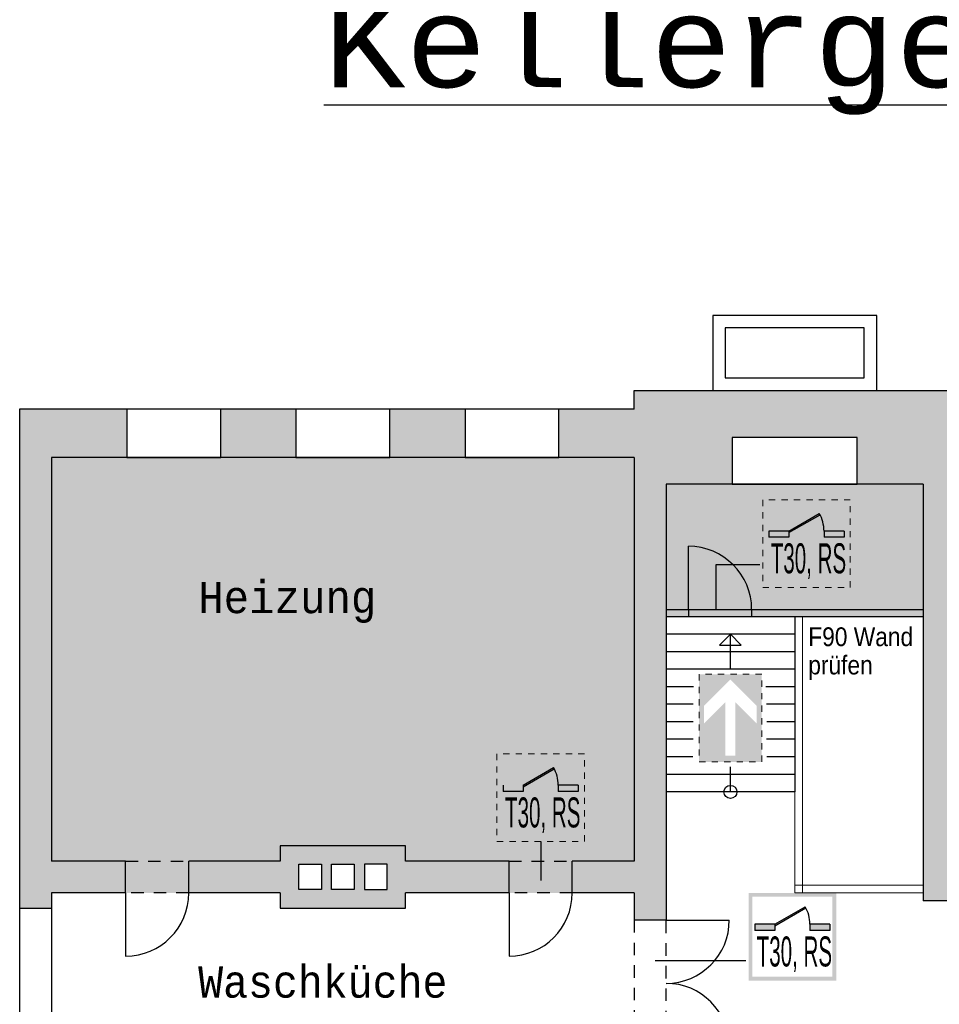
# Model space of a CAD drawing. Header units: metres. Extents: x -10.5 to 20.8, y -9 to 19.2.
# Tile 14 of 23: x -10.1 to 4.6, y 3.4 to 19.2. Entities that reach past the tile are written whole.
import ezdxf

# ---------------------------------------------------------------- set-up
doc = ezdxf.new("R2010")
doc.units = ezdxf.units.M
for name, pattern in [('AUSGEZOGEN', [0]), ('LINIE_2', [0.36, 0.2, -0.16]), ('LINIE_9', [0.0003, 0, -0.0003])]:
    doc.linetypes.add(name, pattern=pattern)
for name, color, linetype, lineweight in [('XR$1$STANDARD', 7, 'Continuous', 25), ('XR$2$STANDARD', 7, 'Continuous', 25), ('XR$3$3D-KAT-AP-SYM', 7, 'Continuous', 13), ('XR$3$STANDARD', 7, 'Continuous', 25)]:
    doc.layers.add(name, color=color, linetype=linetype, lineweight=lineweight)
doc.styles.add('ARIAL', font='ARIAL.TTF')
doc.styles.add('LUCIDACONSOLE', font='LUCON.TTF')

msp = doc.modelspace()

# ---------------------------------------------------------------- hatches: boundary and pattern name
at = {"layer": 'XR$2$STANDARD', "linetype": 'AUSGEZOGEN', "lineweight": 25}
for points in [[(-0.314, 5.199), (-0.314, 4.764), (0.196, 4.764), (0.196, 11.729), (1.251, 11.729), (1.251, 12.479), (3.251, 12.479), (3.251, 11.729), (4.306, 11.729), (4.306, 5.074), (4.816, 5.074), (4.816, 5.199), (5.566, 5.199), (5.566, 5.709), (4.816, 5.709), (4.816, 12.159), (6.089, 12.159), (6.089, 12.929), (4.816, 12.929), (4.816, 13.229), (-0.314, 13.229), (-0.314, 12.929), (-1.516, 12.929), (-1.516, 12.159), (-0.314, 12.159), (-0.314, 5.709), (-1.304, 5.709), (-1.304, 5.199)], [(-9.624, 4.949), (-9.624, 12.929), (-10.134, 12.929), (-10.134, 4.949)], [(-9.624, 12.159), (-8.421, 12.159), (-8.421, 12.929), (-9.624, 12.929)], [(-5.719, 12.929), (-6.921, 12.929), (-6.921, 12.159), (-5.719, 12.159)], [(-3.016, 12.929), (-4.219, 12.929), (-4.219, 12.159), (-3.016, 12.159)], [(0.553, 9.614), (0.553, 9.729), (0.196, 9.729), (0.196, 9.614)], [(1.563, 9.614), (4.306, 9.614), (4.306, 9.729), (1.563, 9.729)], [(-5.475, 5.954), (-5.969, 5.954), (-5.969, 4.954), (-5.475, 4.954), (-5.475, 5.252), (-5.675, 5.252), (-5.675, 5.659), (-5.475, 5.659)], [(-5.15, 5.659), (-4.897, 5.659), (-4.897, 5.954), (-5.475, 5.954), (-5.475, 5.659), (-5.311, 5.659), (-5.311, 5.252), (-5.475, 5.252), (-5.475, 4.954), (-4.897, 4.954), (-4.897, 5.252), (-5.15, 5.252)], [(-4.427, 5.659), (-4.427, 5.954), (-4.897, 5.954), (-4.897, 5.659), (-4.787, 5.659), (-4.787, 5.252), (-4.897, 5.252), (-4.897, 4.954), (-4.427, 4.954), (-4.427, 5.252), (-4.626, 5.252), (-4.626, 5.659)], [(-3.969, 5.954), (-4.427, 5.954), (-4.427, 5.659), (-4.262, 5.659), (-4.262, 5.252), (-4.427, 5.252), (-4.427, 4.954), (-3.969, 4.954)], [(-2.314, 5.709), (-3.969, 5.709), (-3.969, 5.954), (-4.427, 5.954), (-4.427, 5.659), (-4.262, 5.659), (-4.262, 5.252), (-4.427, 5.252), (-4.427, 4.954), (-3.969, 4.954), (-3.969, 5.199), (-2.314, 5.199)], [(-9.624, 5.709), (-9.624, 5.199), (-8.441, 5.199), (-8.441, 5.709)], [(-5.969, 5.709), (-7.431, 5.709), (-7.431, 5.199), (-5.969, 5.199)]]:
    msp.add_hatch(color=0, dxfattribs=at).paths.add_polyline_path(points)
at = {"layer": 'XR$3$STANDARD', "linetype": 'LINIE_9', "lineweight": 70, "true_color": 0xecec00}
for points in [[(-3.969, 5.709), (-0.314, 5.709), (-0.314, 12.159), (-9.624, 12.159), (-9.624, 5.709), (-5.969, 5.709), (-5.969, 5.954), (-3.969, 5.954)], [(-7.431, 5.199), (-7.431, 5.709), (-8.441, 5.709), (-8.441, 5.199)], [(-1.304, 5.199), (-1.304, 5.709), (-2.314, 5.709), (-2.314, 5.199)]]:
    msp.add_hatch(color=2, dxfattribs=at).paths.add_polyline_path(points)
at = {"layer": 'XR$3$STANDARD', "linetype": 'AUSGEZOGEN', "lineweight": 25, "true_color": 0x8cff8c}
for points in [[(4.306, 11.729), (0.196, 11.729), (0.196, 9.729), (4.306, 9.729)], [(1.563, 9.729), (0.553, 9.729), (0.553, 9.614), (1.563, 9.614)]]:
    msp.add_hatch(color=91, dxfattribs=at).paths.add_polyline_path(points)
at = {"layer": 'XR$3$STANDARD', "linetype": 'AUSGEZOGEN', "lineweight": 140}
h = msp.add_hatch(color=0, dxfattribs=at)
h.paths.add_polyline_path([(3.139, 11.482), (1.739, 11.482), (1.739, 10.082), (3.139, 10.082)])
h.paths.add_polyline_path([(1.799, 11.422), (3.079, 11.422), (3.079, 10.142), (1.799, 10.142)], flags=16)
for points in [[(2.159, 10.982), (2.159, 10.957), (2.655, 11.243), (2.644, 11.262)], [(2.159, 10.882), (2.159, 10.982), (1.839, 10.982), (1.839, 10.882)], [(3.039, 10.882), (3.039, 10.982), (2.719, 10.982), (2.719, 10.882)], [(-2.087, 6.921), (-2.087, 6.895), (-1.591, 7.182), (-1.602, 7.201)], [(-2.087, 6.821), (-2.087, 6.921), (-2.407, 6.921), (-2.407, 6.821)], [(-1.207, 6.821), (-1.207, 6.921), (-1.527, 6.921), (-1.527, 6.821)], [(1.934, 4.699), (1.934, 4.673), (2.43, 4.96), (2.419, 4.979)], [(1.934, 4.599), (1.934, 4.699), (1.614, 4.699), (1.614, 4.599)], [(2.814, 4.599), (2.814, 4.699), (2.494, 4.699), (2.494, 4.599)]]:
    msp.add_hatch(color=0, dxfattribs=at).paths.add_polyline_path(points)
at = {"layer": 'XR$3$STANDARD', "linetype": 'AUSGEZOGEN', "lineweight": 25, "true_color": 0x00c600}
for points in [[(1.144, 8.247), (0.804, 7.907), (0.804, 8.19), (1.224, 8.61), (1.224, 8.693), (0.724, 8.693), (0.724, 7.293), (1.224, 7.293), (1.224, 7.393), (1.144, 7.393)], [(1.724, 7.293), (1.724, 8.693), (1.224, 8.693), (1.224, 8.61), (1.644, 8.19), (1.644, 7.907), (1.304, 8.247), (1.304, 7.393), (1.224, 7.393), (1.224, 7.293)]]:
    msp.add_hatch(color=92, dxfattribs=at).paths.add_polyline_path(points)
at = {"layer": 'XR$3$STANDARD', "linetype": 'AUSGEZOGEN', "lineweight": 140}
h = msp.add_hatch(color=0, dxfattribs=at)
h.paths.add_polyline_path([(-1.107, 7.421), (-2.507, 7.421), (-2.507, 6.021), (-1.107, 6.021)])
h.paths.add_polyline_path([(-2.447, 7.361), (-1.167, 7.361), (-1.167, 6.081), (-2.447, 6.081)], flags=16)
h = msp.add_hatch(color=0, dxfattribs=at)
h.paths.add_polyline_path([(2.914, 5.199), (1.514, 5.199), (1.514, 3.799), (2.914, 3.799)])
h.paths.add_polyline_path([(1.574, 5.139), (2.854, 5.139), (2.854, 3.859), (1.574, 3.859)], flags=16)

# ---------------------------------------------------------------- linework, layer by layer
at = {"layer": 'XR$1$STANDARD', "color": 0, "linetype": 'AUSGEZOGEN', "lineweight": 25}
for p, q in [((3.562, 14.429), (0.941, 14.429)), ((0.941, 14.429), (0.941, 13.229)), ((3.562, 13.229), (3.562, 14.429)), ((3.362, 14.229), (1.141, 14.229)), ((1.141, 14.229), (1.141, 13.429)), ((3.362, 13.429), (3.362, 14.229)), ((1.141, 13.429), (3.362, 13.429)), ((-0.314, 12.929), (-0.314, 13.229)), ((-0.314, 13.229), (4.816, 13.229)), ((0.941, 13.229), (3.562, 13.229)), ((-10.134, 12.929), (-10.134, -5.331)), ((-0.314, 12.929), (-10.134, 12.929)), ((-6.921, 12.929), (-8.421, 12.929)), ((-8.421, 12.929), (-8.421, 12.159)), ((-6.921, 12.159), (-6.921, 12.929)), ((-4.219, 12.929), (-5.719, 12.929)), ((-5.719, 12.929), (-5.719, 12.159)), ((-4.219, 12.159), (-4.219, 12.929)), ((-1.516, 12.929), (-3.016, 12.929)), ((-3.016, 12.929), (-3.016, 12.159)), ((-1.516, 12.159), (-1.516, 12.929)), ((1.251, 12.479), (1.251, 11.729)), ((3.251, 12.479), (1.251, 12.479)), ((3.251, 11.729), (3.251, 12.479)), ((-0.314, 12.159), (-9.624, 12.159)), ((-9.624, 12.159), (-9.624, 5.709)), ((-8.421, 12.159), (-6.921, 12.159)), ((-5.719, 12.159), (-4.219, 12.159)), ((-3.016, 12.159), (-1.516, 12.159)), ((-0.314, 12.159), (-0.314, 5.709)), ((4.306, 11.729), (0.196, 11.729)), ((0.196, 11.729), (0.196, 4.764)), ((1.251, 11.729), (3.251, 11.729)), ((4.306, 11.729), (4.306, 5.074)), ((-3.969, 5.954), (-5.969, 5.954)), ((-5.969, 5.954), (-5.969, 5.709)), ((-3.969, 5.709), (-3.969, 5.954)), ((-8.441, 5.709), (-9.624, 5.709)), ((-5.969, 5.709), (-7.431, 5.709)), ((-2.314, 5.709), (-3.969, 5.709)), ((-0.314, 5.709), (-1.304, 5.709)), ((-5.675, 5.252), (-5.675, 5.659)), ((-5.675, 5.659), (-5.311, 5.659)), ((-5.311, 5.659), (-5.311, 5.252)), ((-5.15, 5.252), (-5.15, 5.659)), ((-5.15, 5.659), (-4.787, 5.659)), ((-4.787, 5.659), (-4.787, 5.252)), ((-4.626, 5.659), (-4.626, 5.252)), ((-4.262, 5.659), (-4.626, 5.659)), ((-4.262, 5.252), (-4.262, 5.659)), ((-9.624, 5.199), (-9.624, 2.319)), ((-8.441, 5.199), (-9.624, 5.199)), ((-5.969, 5.199), (-7.431, 5.199)), ((-5.969, 5.199), (-5.969, 4.954)), ((-5.311, 5.252), (-5.675, 5.252)), ((-4.787, 5.252), (-5.15, 5.252)), ((-4.626, 5.252), (-4.262, 5.252)), ((-3.969, 4.954), (-3.969, 5.199)), ((-2.314, 5.199), (-3.969, 5.199)), ((-0.314, 5.199), (-1.304, 5.199)), ((-0.314, 5.199), (-0.314, 4.764)), ((4.816, 5.074), (4.306, 5.074)), ((-9.624, 4.949), (-10.134, 4.949)), ((-5.969, 4.954), (-3.969, 4.954)), ((0.196, 4.764), (-0.314, 4.764))]:
    msp.add_line(p, q, dxfattribs=at)
at = {"layer": 'XR$2$STANDARD', "color": 0, "linetype": 'AUSGEZOGEN', "lineweight": 25}
for p, q in [((1.694, 10.443), (0.989, 10.443)), ((0.989, 10.443), (0.989, 9.729)), ((1.468, 4.113), (0.023, 4.113))]:
    msp.add_line(p, q, dxfattribs=at)
at = {"layer": 'XR$3$STANDARD', "color": 7, "linetype": 'LINIE_9', "lineweight": 13}
for p, q in [((3.139, 11.482), (1.739, 11.482)), ((1.739, 11.482), (1.739, 10.082)), ((3.139, 10.082), (3.139, 11.482)), ((1.739, 10.082), (3.139, 10.082)), ((1.724, 8.693), (0.724, 8.693)), ((0.724, 8.693), (0.724, 7.293)), ((1.724, 7.293), (1.724, 8.693)), ((-1.107, 7.421), (-2.507, 7.421)), ((-2.507, 7.421), (-2.507, 6.021)), ((-1.107, 6.021), (-1.107, 7.421)), ((0.724, 7.293), (1.724, 7.293)), ((-2.507, 6.021), (-1.107, 6.021))]:
    msp.add_line(p, q, dxfattribs=at)
at = {"layer": 'XR$3$STANDARD', "color": 1, "linetype": 'AUSGEZOGEN', "lineweight": 25}
for p, q in [((2.159, 10.982), (2.644, 11.262)), ((2.159, 10.957), (2.655, 11.243)), ((1.839, 10.982), (1.839, 10.882)), ((2.159, 10.982), (1.839, 10.982)), ((2.159, 10.882), (1.839, 10.882)), ((2.159, 10.982), (2.159, 10.882)), ((2.719, 10.982), (2.719, 10.882)), ((3.039, 10.982), (2.719, 10.982)), ((3.039, 10.882), (2.719, 10.882)), ((3.039, 10.982), (3.039, 10.882)), ((-2.087, 6.921), (-1.602, 7.201)), ((-2.087, 6.895), (-1.591, 7.182)), ((-2.407, 6.921), (-2.407, 6.821)), ((-2.087, 6.821), (-2.407, 6.821)), ((-2.087, 6.821), (-2.407, 6.821)), ((-2.087, 6.921), (-2.087, 6.821)), ((-1.527, 6.921), (-1.527, 6.821)), ((-1.207, 6.921), (-1.527, 6.921)), ((-1.207, 6.821), (-1.527, 6.821)), ((-1.207, 6.921), (-1.207, 6.821)), ((1.934, 4.699), (2.419, 4.979)), ((1.934, 4.673), (2.43, 4.96)), ((1.614, 4.699), (1.614, 4.599)), ((1.934, 4.699), (1.614, 4.699)), ((1.934, 4.599), (1.614, 4.599)), ((1.934, 4.699), (1.934, 4.599)), ((2.494, 4.699), (2.494, 4.599)), ((2.814, 4.699), (2.494, 4.699)), ((2.814, 4.599), (2.494, 4.599)), ((2.814, 4.699), (2.814, 4.599))]:
    msp.add_line(p, q, dxfattribs=at)
at = {"layer": 'XR$3$STANDARD', "color": 0, "linetype": 'AUSGEZOGEN', "lineweight": 25}
for p, q in [((0.553, 9.729), (0.553, 10.739)), ((0.196, 9.729), (4.306, 9.729)), ((0.196, 9.614), (4.306, 9.614)), ((0.553, 9.729), (0.553, 9.614)), ((1.563, 9.729), (1.563, 9.614)), ((2.251, 9.614), (2.251, 6.814)), ((2.251, 9.334), (0.196, 9.334)), ((1.224, 9.334), (1.051, 9.161)), ((1.224, 9.334), (1.397, 9.161)), ((1.224, 8.774), (1.224, 9.334)), ((1.051, 9.161), (1.397, 9.161)), ((2.251, 9.054), (0.196, 9.054)), ((2.251, 8.774), (0.196, 8.774)), ((0.633, 8.494), (0.196, 8.494)), ((2.251, 8.494), (1.792, 8.494)), ((0.628, 8.214), (0.196, 8.214)), ((2.251, 8.214), (1.802, 8.214)), ((0.628, 7.934), (0.196, 7.934)), ((2.251, 7.934), (1.806, 7.934)), ((0.628, 7.654), (0.196, 7.654)), ((2.251, 7.654), (1.802, 7.654)), ((0.624, 7.374), (0.196, 7.374)), ((2.251, 7.374), (1.806, 7.374)), ((2.251, 7.094), (0.196, 7.094)), ((1.224, 6.814), (1.224, 7.212)), ((2.251, 6.814), (0.196, 6.814)), ((-1.807, 6.021), (-1.807, 5.398)), ((-8.441, 5.199), (-8.441, 5.709)), ((-7.431, 5.199), (-7.431, 5.709)), ((-2.314, 5.199), (-2.314, 5.709)), ((-1.304, 5.199), (-1.304, 5.709)), ((-8.441, 5.199), (-8.441, 4.189)), ((-2.314, 5.199), (-2.314, 4.189)), ((0.196, 4.764), (1.206, 4.764))]:
    msp.add_line(p, q, dxfattribs=at)
at = {"layer": 'XR$3$STANDARD', "color": 204, "linetype": 'AUSGEZOGEN', "lineweight": 13, "true_color": 0x821eb4}
for p, q in [((2.251, 9.614), (2.251, 5.199)), ((2.376, 9.614), (2.376, 5.199)), ((2.251, 5.324), (4.306, 5.324)), ((2.251, 5.199), (4.306, 5.199))]:
    msp.add_line(p, q, dxfattribs=at)
at = {"layer": 'XR$3$STANDARD', "color": 0, "linetype": 'LINIE_2', "lineweight": 25}
for p, q in [((-8.441, 5.709), (-7.431, 5.709)), ((-2.314, 5.709), (-1.304, 5.709)), ((-7.431, 5.199), (-8.441, 5.199)), ((-1.304, 5.199), (-2.314, 5.199)), ((-0.314, 4.764), (-0.314, 2.754)), ((0.196, 2.754), (0.196, 4.764))]:
    msp.add_line(p, q, dxfattribs=at)
at = {"layer": 'XR$3$STANDARD', "color": 0, "linetype": 'AUSGEZOGEN', "lineweight": 25}
msp.add_circle((1.224, 6.814), 0.104, dxfattribs=at)
at = {"layer": 'XR$3$STANDARD', "color": 1, "linetype": 'AUSGEZOGEN', "lineweight": 25}
for centre in [(2.159, 10.982), (-2.087, 6.921), (1.934, 4.699)]:
    msp.add_arc(centre, 0.56, 0, 30, dxfattribs=at)
at = {"layer": 'XR$3$STANDARD', "color": 0, "linetype": 'AUSGEZOGEN', "lineweight": 25}
for centre, start, end in [((0.553, 9.729), 0, 90), ((-8.441, 5.199), 270, 0), ((-2.314, 5.199), 270, 0), ((0.196, 4.764), 270, 0), ((0.196, 2.744), 0, 90)]:
    msp.add_arc(centre, 1.01, start, end, dxfattribs=at)

# ---------------------------------------------------------------- texts
at = {"layer": 'XR$3$3D-KAT-AP-SYM', "color": 2, "linetype": 'AUSGEZOGEN', "lineweight": 25, "insert": (-5.276, 17.634), "char_height": 1.4, "width": 21.63096, "attachment_point": 7, "style": 'LUCIDACONSOLE'}
msp.add_mtext('{\\L\\fLucida Console|i0|b0;\\H1.400000;\\W1.100000;\\C2;Kellergeschoss\\l}\\P', dxfattribs=at)
at = {"layer": 'XR$3$STANDARD', "color": 0, "linetype": 'AUSGEZOGEN', "lineweight": 25, "attachment_point": 7}
for s, insert, char_height, width, style in [('\\W0.49;T30,\\~RS', (1.868, 10.217), 0.48, 1.30066, 'ARIAL'), ('\\W0.96;Heizung', (-7.281, 9.513), 0.5, 3.35218, 'LUCIDACONSOLE'), ('\\W0.49;T30,\\~RS', (-2.378, 6.156), 0.48, 1.30066, 'ARIAL'), ('\\W0.49;T30,\\~RS', (1.643, 3.934), 0.48, 1.30066, 'ARIAL'), ('\\W0.94;Waschküche', (-7.281, 3.518), 0.5, 4.68065, 'LUCIDACONSOLE')]:
    msp.add_mtext(s, dxfattribs=dict(at, insert=insert, char_height=char_height, width=width, style=style))
at = {"layer": 'XR$3$STANDARD', "color": 1, "linetype": 'AUSGEZOGEN', "lineweight": 140, "insert": (2.468, 9.443), "char_height": 0.3, "width": 1.81642, "attachment_point": 1, "line_spacing_factor": 0.903614, "style": 'ARIAL'}
msp.add_mtext('{\\fArial|i0|b0;\\H0.300000;\\W0.866667;\\C1;F90 Wand}\\P{\\fArial|i0|b0;\\H0.300000;\\W0.866667;\\C1;prüfen}\\P', dxfattribs=at)

doc.saveas('drawing.dxf')
